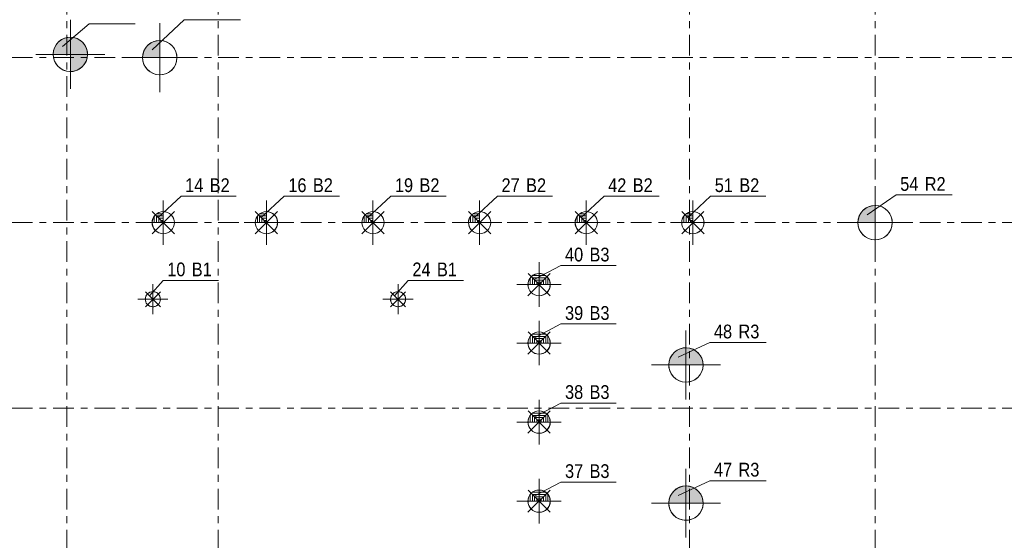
# Model space of a CAD drawing. Header units: millimetres. Extents: x -961 to -120, y -1265 to -671.
# Tile 5 of 12: x -868 to -725, y -988 to -912. Entities that reach past the tile are written whole.
import ezdxf

# ---------------------------------------------------------------- set-up
doc = ezdxf.new("R2010")
doc.units = ezdxf.units.MM
doc.linetypes.add('XKITLINE00', pattern=[0])
doc.linetypes.add('XKITLINE03', pattern=[6, 3, -1, 1, -1])
for name, color, linetype, lineweight in [('Onderdeel', 2, 'Continuous', 0), ('Onderdeel label', 2, 'Continuous', 0), ('Stramien', 4, 'Continuous', 0), ('Symbool tekst', 7, 'Continuous', 0)]:
    doc.layers.add(name, color=color, linetype=linetype, lineweight=lineweight)
doc.styles.add('ARIAL', font='arial.ttf')

msp = doc.modelspace()

# ---------------------------------------------------------------- hatches: boundary and pattern name
at = {"layer": 'Symbool tekst'}
for points in [[(-862.81, -916.83), (-862.81, -916.77), (-862.81, -916.7), (-862.8, -916.64), (-862.8, -916.58), (-862.79, -916.52), (-862.78, -916.46), (-862.77, -916.4), (-862.76, -916.34), (-862.75, -916.28), (-862.73, -916.22), (-862.71, -916.16), (-862.7, -916.11), (-862.68, -916.05), (-862.66, -915.99), (-862.63, -915.93), (-862.61, -915.88), (-862.59, -915.82), (-862.56, -915.77), (-862.53, -915.71), (-862.51, -915.66), (-862.48, -915.6), (-862.44, -915.55), (-862.41, -915.5), (-862.38, -915.45), (-862.34, -915.4), (-862.31, -915.35), (-862.27, -915.3), (-862.23, -915.25), (-862.19, -915.21), (-862.15, -915.16), (-862.11, -915.12), (-862.07, -915.07), (-862.02, -915.03), (-861.98, -914.99), (-861.93, -914.95), (-861.89, -914.91), (-861.84, -914.87), (-861.79, -914.83), (-861.74, -914.8), (-861.69, -914.76), (-861.64, -914.73), (-861.59, -914.7), (-861.54, -914.67), (-861.48, -914.64), (-861.43, -914.61), (-861.37, -914.58), (-861.32, -914.55), (-861.26, -914.53), (-861.21, -914.51), (-861.15, -914.48), (-861.09, -914.46), (-861.03, -914.44), (-860.98, -914.43), (-860.92, -914.41), (-860.86, -914.4), (-860.8, -914.38), (-860.74, -914.37), (-860.68, -914.36), (-860.62, -914.35), (-860.56, -914.34), (-860.5, -914.34), (-860.44, -914.33), (-860.38, -914.33), (-860.31, -914.33), (-860.25, -914.33), (-860.19, -914.33), (-860.13, -914.34), (-860.07, -914.34), (-860.01, -914.35), (-859.95, -914.36), (-859.89, -914.37), (-859.83, -914.38), (-859.77, -914.4), (-859.71, -914.41), (-859.65, -914.43), (-859.6, -914.45), (-859.54, -914.47), (-859.48, -914.49), (-859.42, -914.51), (-859.37, -914.53), (-859.31, -914.56), (-859.26, -914.58), (-859.2, -914.61), (-859.15, -914.64), (-859.09, -914.67), (-859.04, -914.7), (-858.99, -914.73), (-858.94, -914.77), (-858.89, -914.8), (-858.84, -914.84), (-858.79, -914.87), (-858.74, -914.91), (-858.7, -914.95), (-858.65, -914.99), (-858.61, -915.03), (-858.56, -915.08), (-858.52, -915.12), (-858.48, -915.16), (-858.44, -915.21), (-858.4, -915.26), (-858.36, -915.3), (-858.32, -915.35), (-858.29, -915.4), (-858.25, -915.45), (-858.22, -915.5), (-858.19, -915.55), (-858.16, -915.61), (-858.13, -915.66), (-858.1, -915.71), (-858.07, -915.77), (-858.05, -915.82), (-858.02, -915.88), (-858, -915.94), (-857.98, -915.99), (-857.95, -916.05), (-857.94, -916.11), (-857.92, -916.17), (-857.9, -916.22), (-857.89, -916.28), (-857.87, -916.34), (-857.86, -916.4), (-857.85, -916.46), (-857.84, -916.52), (-857.83, -916.58), (-857.83, -916.64), (-857.82, -916.7), (-857.82, -916.77), (-857.81, -916.83), (-857.82, -916.89), (-857.82, -916.95), (-857.82, -917.01), (-857.83, -917.07), (-857.84, -917.13), (-857.85, -917.19), (-857.86, -917.25), (-857.87, -917.31), (-857.88, -917.37), (-857.9, -917.43), (-857.91, -917.49), (-857.93, -917.55), (-857.95, -917.61), (-857.97, -917.66), (-857.99, -917.72), (-858.02, -917.78), (-858.04, -917.83), (-858.07, -917.89), (-858.09, -917.94), (-858.12, -918), (-858.15, -918.05), (-858.18, -918.1), (-858.22, -918.15), (-858.25, -918.2), (-858.28, -918.25), (-858.32, -918.3), (-858.36, -918.35), (-858.4, -918.4), (-858.44, -918.45), (-858.48, -918.49), (-858.52, -918.54), (-858.56, -918.58), (-858.6, -918.62), (-858.65, -918.67), (-858.69, -918.71), (-858.74, -918.75), (-858.79, -918.78), (-858.84, -918.82), (-858.89, -918.86), (-858.94, -918.89), (-858.99, -918.92), (-859.04, -918.96), (-859.09, -918.99), (-859.14, -919.02), (-859.2, -919.05), (-859.25, -919.07), (-859.31, -919.1), (-859.36, -919.12), (-859.42, -919.15), (-859.48, -919.17), (-859.54, -919.19), (-859.59, -919.21), (-859.65, -919.23), (-859.71, -919.24), (-859.77, -919.26), (-859.83, -919.27), (-859.89, -919.28), (-859.95, -919.29), (-860.01, -919.3), (-860.07, -919.31), (-860.13, -919.32), (-860.19, -919.32), (-860.25, -919.32), (-860.31, -919.33), (-860.31, -916.83)], [(-849.81, -917.31), (-849.81, -917.25), (-849.81, -917.19), (-849.8, -917.13), (-849.8, -917.07), (-849.79, -917.01), (-849.78, -916.95), (-849.77, -916.89), (-849.76, -916.83), (-849.74, -916.77), (-849.73, -916.71), (-849.71, -916.65), (-849.69, -916.59), (-849.67, -916.54), (-849.65, -916.48), (-849.63, -916.42), (-849.61, -916.37), (-849.58, -916.31), (-849.56, -916.26), (-849.53, -916.2), (-849.5, -916.15), (-849.47, -916.09), (-849.44, -916.04), (-849.41, -915.99), (-849.37, -915.94), (-849.34, -915.89), (-849.3, -915.84), (-849.27, -915.79), (-849.23, -915.74), (-849.19, -915.7), (-849.15, -915.65), (-849.11, -915.61), (-849.06, -915.56), (-849.02, -915.52), (-848.98, -915.48), (-848.93, -915.44), (-848.88, -915.4), (-848.84, -915.36), (-848.79, -915.32), (-848.74, -915.29), (-848.69, -915.25), (-848.64, -915.22), (-848.59, -915.19), (-848.53, -915.16), (-848.48, -915.13), (-848.43, -915.1), (-848.37, -915.07), (-848.32, -915.04), (-848.26, -915.02), (-848.21, -915), (-848.15, -914.97), (-848.09, -914.95), (-848.03, -914.93), (-847.97, -914.92), (-847.92, -914.9), (-847.86, -914.89), (-847.8, -914.87), (-847.74, -914.86), (-847.68, -914.85), (-847.62, -914.84), (-847.56, -914.83), (-847.5, -914.82), (-847.44, -914.82), (-847.38, -914.82), (-847.31, -914.81), (-847.31, -917.31)], [(-745.81, -941.31), (-745.81, -941.25), (-745.81, -941.19), (-745.8, -941.13), (-745.8, -941.07), (-745.79, -941.01), (-745.78, -940.95), (-745.77, -940.89), (-745.76, -940.83), (-745.74, -940.77), (-745.73, -940.71), (-745.71, -940.65), (-745.69, -940.59), (-745.67, -940.54), (-745.65, -940.48), (-745.63, -940.42), (-745.61, -940.37), (-745.58, -940.31), (-745.56, -940.26), (-745.53, -940.2), (-745.5, -940.15), (-745.47, -940.09), (-745.44, -940.04), (-745.41, -939.99), (-745.37, -939.94), (-745.34, -939.89), (-745.3, -939.84), (-745.27, -939.79), (-745.23, -939.74), (-745.19, -939.7), (-745.15, -939.65), (-745.11, -939.61), (-745.06, -939.56), (-745.02, -939.52), (-744.98, -939.48), (-744.93, -939.44), (-744.88, -939.4), (-744.84, -939.36), (-744.79, -939.32), (-744.74, -939.29), (-744.69, -939.25), (-744.64, -939.22), (-744.59, -939.19), (-744.53, -939.16), (-744.48, -939.13), (-744.43, -939.1), (-744.37, -939.07), (-744.32, -939.04), (-744.26, -939.02), (-744.21, -939), (-744.15, -938.97), (-744.09, -938.95), (-744.03, -938.93), (-743.97, -938.92), (-743.92, -938.9), (-743.86, -938.89), (-743.8, -938.87), (-743.74, -938.86), (-743.68, -938.85), (-743.62, -938.84), (-743.56, -938.83), (-743.5, -938.82), (-743.44, -938.82), (-743.38, -938.82), (-743.31, -938.81), (-743.31, -941.31)], [(-773.31, -961.95), (-773.31, -961.89), (-773.3, -961.83), (-773.3, -961.77), (-773.29, -961.71), (-773.28, -961.65), (-773.27, -961.59), (-773.26, -961.53), (-773.24, -961.47), (-773.23, -961.41), (-773.21, -961.35), (-773.19, -961.29), (-773.17, -961.24), (-773.15, -961.18), (-773.13, -961.12), (-773.11, -961.07), (-773.08, -961.01), (-773.06, -960.96), (-773.03, -960.9), (-773, -960.85), (-772.97, -960.79), (-772.94, -960.74), (-772.91, -960.69), (-772.87, -960.64), (-772.84, -960.59), (-772.8, -960.54), (-772.77, -960.49), (-772.73, -960.44), (-772.69, -960.4), (-772.65, -960.35), (-772.61, -960.31), (-772.56, -960.26), (-772.52, -960.22), (-772.48, -960.18), (-772.43, -960.14), (-772.38, -960.1), (-772.34, -960.06), (-772.29, -960.02), (-772.24, -959.99), (-772.19, -959.95), (-772.14, -959.92), (-772.09, -959.89), (-772.03, -959.86), (-771.98, -959.83), (-771.93, -959.8), (-771.87, -959.77), (-771.82, -959.74), (-771.76, -959.72), (-771.7, -959.7), (-771.65, -959.67), (-771.59, -959.65), (-771.53, -959.63), (-771.47, -959.62), (-771.42, -959.6), (-771.36, -959.59), (-771.3, -959.57), (-771.24, -959.56), (-771.18, -959.55), (-771.12, -959.54), (-771.06, -959.53), (-771, -959.52), (-770.94, -959.52), (-770.87, -959.52), (-770.81, -959.51), (-770.75, -959.52), (-770.69, -959.52), (-770.63, -959.52), (-770.57, -959.53), (-770.51, -959.54), (-770.45, -959.55), (-770.39, -959.56), (-770.33, -959.57), (-770.27, -959.59), (-770.21, -959.6), (-770.15, -959.62), (-770.09, -959.63), (-770.04, -959.65), (-769.98, -959.67), (-769.92, -959.7), (-769.87, -959.72), (-769.81, -959.74), (-769.76, -959.77), (-769.7, -959.8), (-769.65, -959.83), (-769.59, -959.86), (-769.54, -959.89), (-769.49, -959.92), (-769.44, -959.95), (-769.39, -959.99), (-769.34, -960.02), (-769.29, -960.06), (-769.24, -960.1), (-769.2, -960.14), (-769.15, -960.18), (-769.11, -960.22), (-769.06, -960.26), (-769.02, -960.31), (-768.98, -960.35), (-768.94, -960.4), (-768.9, -960.44), (-768.86, -960.49), (-768.82, -960.54), (-768.79, -960.59), (-768.75, -960.64), (-768.72, -960.69), (-768.69, -960.74), (-768.66, -960.79), (-768.63, -960.85), (-768.6, -960.9), (-768.57, -960.96), (-768.54, -961.01), (-768.52, -961.07), (-768.5, -961.12), (-768.47, -961.18), (-768.45, -961.24), (-768.43, -961.29), (-768.42, -961.35), (-768.4, -961.41), (-768.39, -961.47), (-768.37, -961.53), (-768.36, -961.59), (-768.35, -961.65), (-768.34, -961.71), (-768.33, -961.77), (-768.32, -961.83), (-768.32, -961.89), (-768.32, -961.95), (-768.31, -962.01), (-773.31, -962.01)], [(-773.31, -982.05), (-773.31, -981.99), (-773.3, -981.93), (-773.3, -981.87), (-773.29, -981.81), (-773.28, -981.75), (-773.27, -981.69), (-773.26, -981.63), (-773.24, -981.57), (-773.23, -981.51), (-773.21, -981.45), (-773.19, -981.39), (-773.17, -981.34), (-773.15, -981.28), (-773.13, -981.22), (-773.11, -981.17), (-773.08, -981.11), (-773.06, -981.06), (-773.03, -981), (-773, -980.95), (-772.97, -980.89), (-772.94, -980.84), (-772.91, -980.79), (-772.87, -980.74), (-772.84, -980.69), (-772.8, -980.64), (-772.77, -980.59), (-772.73, -980.54), (-772.69, -980.5), (-772.65, -980.45), (-772.61, -980.41), (-772.56, -980.36), (-772.52, -980.32), (-772.48, -980.28), (-772.43, -980.24), (-772.38, -980.2), (-772.34, -980.16), (-772.29, -980.12), (-772.24, -980.09), (-772.19, -980.05), (-772.14, -980.02), (-772.09, -979.99), (-772.03, -979.96), (-771.98, -979.93), (-771.93, -979.9), (-771.87, -979.87), (-771.82, -979.84), (-771.76, -979.82), (-771.7, -979.8), (-771.65, -979.77), (-771.59, -979.75), (-771.53, -979.73), (-771.47, -979.72), (-771.42, -979.7), (-771.36, -979.69), (-771.3, -979.67), (-771.24, -979.66), (-771.18, -979.65), (-771.12, -979.64), (-771.06, -979.63), (-771, -979.62), (-770.94, -979.62), (-770.87, -979.62), (-770.81, -979.61), (-770.75, -979.62), (-770.69, -979.62), (-770.63, -979.62), (-770.57, -979.63), (-770.51, -979.64), (-770.45, -979.65), (-770.39, -979.66), (-770.33, -979.67), (-770.27, -979.69), (-770.21, -979.7), (-770.15, -979.72), (-770.09, -979.73), (-770.04, -979.75), (-769.98, -979.77), (-769.92, -979.8), (-769.87, -979.82), (-769.81, -979.84), (-769.76, -979.87), (-769.7, -979.9), (-769.65, -979.93), (-769.59, -979.96), (-769.54, -979.99), (-769.49, -980.02), (-769.44, -980.05), (-769.39, -980.09), (-769.34, -980.12), (-769.29, -980.16), (-769.24, -980.2), (-769.2, -980.24), (-769.15, -980.28), (-769.11, -980.32), (-769.06, -980.36), (-769.02, -980.41), (-768.98, -980.45), (-768.94, -980.5), (-768.9, -980.54), (-768.86, -980.59), (-768.82, -980.64), (-768.79, -980.69), (-768.75, -980.74), (-768.72, -980.79), (-768.69, -980.84), (-768.66, -980.89), (-768.63, -980.95), (-768.6, -981), (-768.57, -981.06), (-768.54, -981.11), (-768.52, -981.17), (-768.5, -981.22), (-768.47, -981.28), (-768.45, -981.34), (-768.43, -981.39), (-768.42, -981.45), (-768.4, -981.51), (-768.39, -981.57), (-768.37, -981.63), (-768.36, -981.69), (-768.35, -981.75), (-768.34, -981.81), (-768.33, -981.87), (-768.32, -981.93), (-768.32, -981.99), (-768.32, -982.05), (-768.31, -982.11), (-773.31, -982.11)]]:
    msp.add_hatch(color=256, dxfattribs=at).paths.add_polyline_path(points, flags=17)

# ---------------------------------------------------------------- linework, layer by layer
at = {"layer": 'Onderdeel', "linetype": 'XKITLINE00', "lineweight": 0}
for centre, radius, start, end in [((-860.31, -916.83), 2.5, 324, 144), ((-860.31, -916.83), 2.5, 144, 324), ((-847.31, -917.31), 2.5, 144, 324), ((-847.31, -917.31), 2.5, 324, 144), ((-743.31, -941.31), 2.5, 324, 144), ((-846.81, -941.31), 1.62, 146.25, 326.25), ((-846.81, -941.31), 1.62, 326.25, 146.25), ((-831.81, -941.31), 1.62, 146.25, 326.25), ((-831.81, -941.31), 1.62, 326.25, 146.25), ((-816.31, -941.31), 1.62, 146.25, 326.25), ((-816.31, -941.31), 1.62, 326.25, 146.25), ((-800.81, -941.31), 1.62, 146.25, 326.25), ((-800.81, -941.31), 1.62, 326.25, 146.25), ((-785.31, -941.31), 1.62, 146.25, 326.25), ((-785.31, -941.31), 1.62, 326.25, 146.25), ((-769.81, -941.31), 1.62, 146.25, 326.25), ((-769.81, -941.31), 1.62, 326.25, 146.25), ((-743.31, -941.31), 2.5, 144, 324), ((-792.17, -950.32), 1.62, 326.25, 146.25), ((-792.17, -950.32), 1.62, 146.25, 326.25), ((-848.32, -952.45), 1.1, 154.2845, 334.2845), ((-848.32, -952.45), 1.1, 334.2845, 154.2845), ((-812.67, -952.45), 1.09, 154.2845, 334.2845), ((-812.67, -952.45), 1.09, 334.2845, 154.2845), ((-792.17, -958.82), 1.62, 326.25, 146.25), ((-792.17, -958.82), 1.62, 146.25, 326.25), ((-770.81, -962.01), 2.5, 144, 324), ((-770.81, -962.01), 2.5, 324, 144), ((-792.17, -970.32), 1.62, 326.25, 146.25), ((-792.17, -970.32), 1.62, 146.25, 326.25), ((-792.17, -981.82), 1.62, 326.25, 146.25), ((-770.81, -982.11), 2.5, 324, 144), ((-792.17, -981.82), 1.62, 146.25, 326.25), ((-770.81, -982.11), 2.5, 144, 324)]:
    msp.add_arc(centre, radius, start, end, dxfattribs=at)
at = {"layer": 'Onderdeel label', "linetype": 'XKITLINE00', "lineweight": 0}
for p, q in [((-848.44, -916.18), (-843.76, -911.79)), ((-843.76, -911.79), (-835.58, -911.79)), ((-861.44, -915.7), (-857.6, -912.38)), ((-857.6, -912.38), (-850.91, -912.38)), ((-847.55, -940.58), (-844.22, -937.46)), ((-844.22, -937.46), (-836.19, -937.46)), ((-832.55, -940.58), (-829.22, -937.46)), ((-829.22, -937.46), (-821.19, -937.46)), ((-817.05, -940.58), (-813.72, -937.46)), ((-813.72, -937.46), (-805.69, -937.46)), ((-801.55, -940.58), (-798.22, -937.46)), ((-798.22, -937.46), (-790.19, -937.46)), ((-786.05, -940.58), (-782.72, -937.46)), ((-782.72, -937.46), (-774.69, -937.46)), ((-770.55, -940.58), (-767.22, -937.46)), ((-767.22, -937.46), (-759.19, -937.46)), ((-744.44, -940.18), (-740.26, -937.28)), ((-740.26, -937.28), (-732.08, -937.28)), ((-792.9, -949.59), (-788.99, -947.55)), ((-788.99, -947.55), (-780.96, -947.55)), ((-848.81, -951.95), (-846.82, -949.71)), ((-846.82, -949.71), (-838.79, -949.71)), ((-813.16, -951.95), (-811.18, -949.71)), ((-811.18, -949.71), (-803.15, -949.71)), ((-792.9, -958.09), (-788.99, -956.05)), ((-788.99, -956.05), (-780.96, -956.05)), ((-771.94, -960.88), (-767.34, -958.74)), ((-767.34, -958.74), (-759.16, -958.74)), ((-792.9, -969.59), (-788.99, -967.55)), ((-788.99, -967.55), (-780.96, -967.55)), ((-792.9, -981.09), (-788.99, -979.05)), ((-788.99, -979.05), (-780.96, -979.05)), ((-771.94, -980.98), (-767.34, -978.84)), ((-767.34, -978.84), (-759.16, -978.84))]:
    msp.add_line(p, q, dxfattribs=at)
at = {"layer": 'Stramien', "linetype": 'XKITLINE03', "lineweight": 0}
for p, q in [((-860.81, -1103.01), (-860.81, -840.31)), ((-838.81, -1103.01), (-838.81, -840.31)), ((-770.31, -1103.01), (-770.31, -840.31)), ((-743.31, -1103.01), (-743.31, -840.31)), ((-880.81, -917.31), (-445.81, -917.31)), ((-880.81, -941.31), (-445.81, -941.31)), ((-880.81, -968.31), (-445.81, -968.31))]:
    msp.add_line(p, q, dxfattribs=at)
at = {"layer": 'Symbool tekst', "linetype": 'XKITLINE00', "lineweight": 0}
for p, q in [((-860.31, -921.83), (-860.31, -911.83)), ((-847.31, -922.31), (-847.31, -912.31)), ((-865.31, -916.83), (-855.31, -916.83)), ((-852.31, -917.31), (-842.31, -917.31)), ((-743.31, -946.31), (-743.31, -936.31)), ((-846.81, -944.55), (-846.81, -938.07)), ((-831.81, -944.55), (-831.81, -938.07)), ((-816.31, -944.55), (-816.31, -938.07)), ((-800.81, -944.55), (-800.81, -938.07)), ((-785.31, -944.55), (-785.31, -938.07)), ((-769.81, -944.55), (-769.81, -938.07)), ((-848.43, -942.93), (-845.19, -939.69)), ((-848.42, -939.69), (-845.18, -942.93)), ((-848.11, -941.31), (-848.11, -940.42)), ((-846.81, -940.02), (-847.79, -940.02)), ((-847.79, -940.34), (-847.79, -941.31)), ((-846.81, -940.34), (-847.71, -940.34)), ((-833.43, -942.93), (-830.19, -939.69)), ((-833.42, -939.69), (-830.18, -942.93)), ((-833.11, -941.31), (-833.11, -940.42)), ((-831.81, -940.02), (-832.79, -940.02)), ((-832.79, -940.34), (-832.79, -941.31)), ((-831.81, -940.34), (-832.71, -940.34)), ((-817.93, -942.93), (-814.69, -939.69)), ((-817.92, -939.69), (-814.68, -942.93)), ((-817.61, -941.31), (-817.61, -940.42)), ((-816.31, -940.02), (-817.29, -940.02)), ((-817.29, -940.34), (-817.29, -941.31)), ((-816.31, -940.34), (-817.21, -940.34)), ((-802.43, -942.93), (-799.19, -939.69)), ((-802.42, -939.69), (-799.18, -942.93)), ((-802.11, -941.31), (-802.11, -940.42)), ((-800.81, -940.02), (-801.79, -940.02)), ((-801.79, -940.34), (-801.79, -941.31)), ((-800.81, -940.34), (-801.71, -940.34)), ((-786.93, -942.93), (-783.69, -939.69)), ((-786.92, -939.69), (-783.68, -942.93)), ((-786.61, -941.31), (-786.61, -940.42)), ((-785.31, -940.02), (-786.29, -940.02)), ((-786.29, -940.34), (-786.29, -941.31)), ((-785.31, -940.34), (-786.21, -940.34)), ((-771.43, -942.93), (-768.19, -939.69)), ((-771.42, -939.69), (-768.18, -942.93)), ((-771.11, -941.31), (-771.11, -940.42)), ((-769.81, -940.02), (-770.79, -940.02)), ((-770.79, -940.34), (-770.79, -941.31)), ((-769.81, -940.34), (-770.71, -940.34)), ((-850.05, -941.31), (-843.57, -941.31)), ((-847.46, -941.31), (-847.46, -940.67)), ((-846.81, -940.67), (-847.38, -940.67)), ((-846.81, -940.99), (-847.14, -940.99)), ((-847.14, -940.99), (-847.14, -941.31)), ((-835.05, -941.31), (-828.57, -941.31)), ((-832.46, -941.31), (-832.46, -940.67)), ((-831.81, -940.67), (-832.38, -940.67)), ((-831.81, -940.99), (-832.14, -940.99)), ((-832.14, -940.99), (-832.14, -941.31)), ((-819.55, -941.31), (-813.07, -941.31)), ((-816.96, -941.31), (-816.96, -940.67)), ((-816.31, -940.67), (-816.88, -940.67)), ((-816.31, -940.99), (-816.64, -940.99)), ((-816.64, -940.99), (-816.64, -941.31)), ((-804.05, -941.31), (-797.57, -941.31)), ((-801.46, -941.31), (-801.46, -940.67)), ((-800.81, -940.67), (-801.38, -940.67)), ((-800.81, -940.99), (-801.14, -940.99)), ((-801.14, -940.99), (-801.14, -941.31)), ((-788.55, -941.31), (-782.07, -941.31)), ((-785.96, -941.31), (-785.96, -940.67)), ((-785.31, -940.67), (-785.88, -940.67)), ((-785.31, -940.99), (-785.64, -940.99)), ((-785.64, -940.99), (-785.64, -941.31)), ((-773.05, -941.31), (-766.57, -941.31)), ((-770.46, -941.31), (-770.46, -940.67)), ((-769.81, -940.67), (-770.38, -940.67)), ((-769.81, -940.99), (-770.14, -940.99)), ((-770.14, -940.99), (-770.14, -941.31)), ((-748.31, -941.31), (-738.31, -941.31)), ((-792.17, -953.56), (-792.17, -947.08)), ((-793.79, -951.94), (-790.55, -948.7)), ((-793.77, -948.7), (-790.53, -951.94)), ((-791.2, -949.02), (-793.14, -949.02)), ((-848.32, -954.64), (-848.32, -950.26)), ((-812.67, -954.64), (-812.67, -950.26)), ((-795.41, -950.32), (-788.93, -950.32)), ((-793.46, -950.32), (-793.46, -949.43)), ((-793.14, -949.35), (-793.14, -950.32)), ((-793.14, -949.35), (-791.2, -949.35)), ((-792.82, -950.32), (-792.82, -949.67)), ((-791.52, -949.67), (-792.82, -949.67)), ((-792.49, -949.99), (-792.49, -950.32)), ((-792.49, -949.99), (-791.84, -949.99)), ((-791.84, -949.99), (-791.84, -950.32)), ((-791.52, -950.32), (-791.52, -949.67)), ((-791.2, -949.35), (-791.2, -950.32)), ((-790.87, -950.32), (-790.87, -949.35)), ((-849.41, -953.54), (-847.22, -951.35)), ((-849.4, -951.35), (-847.21, -953.54)), ((-813.76, -953.54), (-811.57, -951.35)), ((-813.75, -951.35), (-811.56, -953.54)), ((-850.51, -952.45), (-846.13, -952.45)), ((-814.86, -952.45), (-810.48, -952.45)), ((-792.17, -962.06), (-792.17, -955.58)), ((-793.79, -960.44), (-790.55, -957.2)), ((-793.77, -957.2), (-790.53, -960.44)), ((-791.2, -957.52), (-793.14, -957.52)), ((-770.81, -967.01), (-770.81, -957.01)), ((-795.41, -958.82), (-788.93, -958.82)), ((-793.46, -958.82), (-793.46, -957.93)), ((-793.14, -957.85), (-793.14, -958.82)), ((-793.14, -957.85), (-791.2, -957.85)), ((-792.82, -958.82), (-792.82, -958.17)), ((-791.52, -958.17), (-792.82, -958.17)), ((-792.49, -958.49), (-792.49, -958.82)), ((-792.49, -958.49), (-791.84, -958.49)), ((-791.84, -958.49), (-791.84, -958.82)), ((-791.52, -958.82), (-791.52, -958.17)), ((-791.2, -957.85), (-791.2, -958.82)), ((-790.87, -958.82), (-790.87, -957.85)), ((-775.81, -962.01), (-765.81, -962.01)), ((-792.17, -973.56), (-792.17, -967.08)), ((-793.79, -971.94), (-790.55, -968.7)), ((-793.77, -968.7), (-790.53, -971.94)), ((-791.2, -969.02), (-793.14, -969.02)), ((-795.41, -970.32), (-788.93, -970.32)), ((-793.46, -970.32), (-793.46, -969.43)), ((-793.14, -969.35), (-793.14, -970.32)), ((-793.14, -969.35), (-791.2, -969.35)), ((-792.82, -970.32), (-792.82, -969.67)), ((-791.52, -969.67), (-792.82, -969.67)), ((-792.49, -969.99), (-792.49, -970.32)), ((-792.49, -969.99), (-791.84, -969.99)), ((-791.84, -969.99), (-791.84, -970.32)), ((-791.52, -970.32), (-791.52, -969.67)), ((-791.2, -969.35), (-791.2, -970.32)), ((-790.87, -970.32), (-790.87, -969.35)), ((-770.81, -987.11), (-770.81, -977.11)), ((-792.17, -985.06), (-792.17, -978.58)), ((-793.79, -983.44), (-790.55, -980.2)), ((-793.77, -980.2), (-790.53, -983.44)), ((-791.2, -980.52), (-793.14, -980.52)), ((-795.41, -981.82), (-788.93, -981.82)), ((-793.46, -981.82), (-793.46, -980.93)), ((-793.14, -980.85), (-793.14, -981.82)), ((-793.14, -980.85), (-791.2, -980.85)), ((-792.82, -981.82), (-792.82, -981.17)), ((-791.52, -981.17), (-792.82, -981.17)), ((-792.49, -981.49), (-792.49, -981.82)), ((-792.49, -981.49), (-791.84, -981.49)), ((-791.84, -981.49), (-791.84, -981.82)), ((-791.52, -981.82), (-791.52, -981.17)), ((-791.2, -980.85), (-791.2, -981.82)), ((-790.87, -981.82), (-790.87, -980.85)), ((-775.81, -982.11), (-765.81, -982.11))]:
    msp.add_line(p, q, dxfattribs=at)
for centre, radius in [((-860.31, -916.83), 2.5), ((-847.31, -917.31), 2.5), ((-743.31, -941.31), 2.5), ((-846.8, -941.31), 1.62), ((-831.8, -941.31), 1.62), ((-816.3, -941.31), 1.62), ((-800.8, -941.31), 1.62), ((-785.3, -941.31), 1.62), ((-769.8, -941.31), 1.62), ((-792.15, -950.32), 1.62), ((-848.31, -952.45), 1.1), ((-812.66, -952.45), 1.1), ((-792.15, -958.82), 1.62), ((-770.81, -962.01), 2.5), ((-792.15, -970.32), 1.62), ((-792.15, -981.82), 1.62), ((-770.81, -982.11), 2.5)]:
    msp.add_circle(centre, radius, dxfattribs=at)

# ---------------------------------------------------------------- texts
at = {"layer": 'Onderdeel label', "style": 'ARIAL', "width": 0.85}
for s, p in [('54', (-739.66, -936.68)), ('R2', (-736.09, -936.68)), ('14', (-843.62, -936.86)), ('B2', (-840.05, -936.86)), ('16', (-828.62, -936.86)), ('B2', (-825.05, -936.86)), ('19', (-813.12, -936.86)), ('B2', (-809.55, -936.86)), ('27', (-797.62, -936.86)), ('B2', (-794.05, -936.86)), ('42', (-782.12, -936.86)), ('B2', (-778.55, -936.86)), ('51', (-766.62, -936.86)), ('B2', (-763.05, -936.86)), ('40', (-788.39, -946.95)), ('B3', (-784.83, -946.95)), ('10', (-846.22, -949.11)), ('B1', (-842.66, -949.11)), ('24', (-810.58, -949.11)), ('B1', (-807.01, -949.11)), ('39', (-788.39, -955.45)), ('B3', (-784.83, -955.45)), ('48', (-766.74, -958.14)), ('R3', (-763.17, -958.14)), ('38', (-788.39, -966.95)), ('B3', (-784.83, -966.95)), ('47', (-766.74, -978.24)), ('R3', (-763.17, -978.24)), ('37', (-788.39, -978.45)), ('B3', (-784.83, -978.45))]:
    msp.add_text(s, height=2, dxfattribs=at).set_placement(p)

doc.saveas('drawing.dxf')
